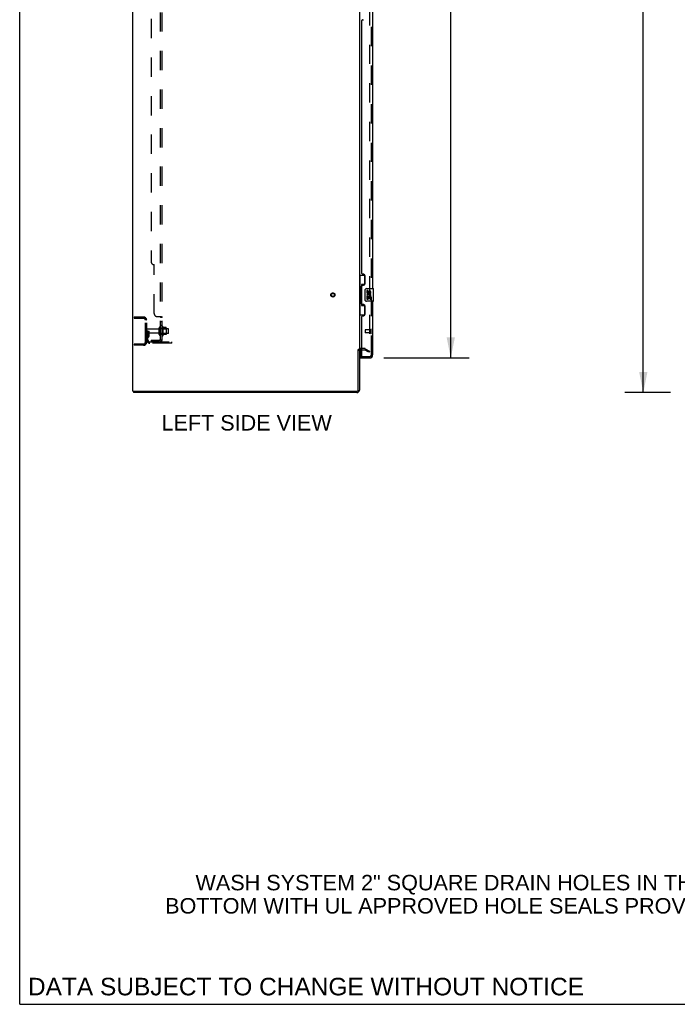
# Model space of a CAD drawing. Header units: inches. Extents: x 0 to 278, y 0 to 180.
# Tile 1 of 78: x 0 to 52, y 0 to 78. Entities that reach past the tile are written whole.
import ezdxf

# ---------------------------------------------------------------- set-up
doc = ezdxf.new("R2010")
doc.units = ezdxf.units.IN
doc.header["$LTSCALE"] = 15.310625
doc.header["$MEASUREMENT"] = 0
doc.linetypes.add('HIDDEN', pattern=[0.2, 0.1, -0.1])
doc.layers.get('0').update_dxf_attribs({"linetype": 'CONTINUOUS'})
for name, color, linetype in [('DEFAULT_2', 8, 'HIDDEN'), ('DIMENSIONS', 7, 'CONTINUOUS'), ('LEFTHAND_DOOR_ASSEMBLY', 7, 'CONTINUOUS'), ('RIGHTHAND_DOOR_ASSEMBLY', 7, 'CONTINUOUS'), ('SUBPANEL', 7, 'CONTINUOUS')]:
    doc.layers.add(name, color=color, linetype=linetype)
doc.styles.get("Standard").update_dxf_attribs({"font": 'arial.ttf'})
doc.dimstyles.new('DIMSTYLE_1', dxfattribs={"dimtxt": 1.228125, "dimasz": 1.6375, "dimexe": 0.09, "dimexo": 0.07, "dimgap": 0.0375, "dimtad": 0, "dimtih": 1, "dimtoh": 1, "dimzin": 4, "dimdsep": 46, "dimtxsty": 'Standard', "dimblk": '_FILLED', "dimblk1": '_FILLED', "dimblk2": '_FILLED', "dimcen": 0.09, "dimadec": 3, "dimazin": 1, "dimtfac": 1, "dimtdec": 3, "dimtofl": 0, "dimtmove": 0, "dimatfit": 3, "dimldrblk": '_FILLED', "dimfxl": 0, "dimtolj": 1, "dimtzin": 4, "dimarcsym": 0})

# ---------------------------------------------------------------- blocks, each defined once
blk = doc.blocks.new('_FILLED')
at = {"color": 0, "linetype": 'ByBlock'}
blk.add_solid([(0, 0), (-1, 0.2), (-1, -0.2)], dxfattribs=at)
blk = doc.blocks.new('*D7')
at = {"layer": 'DIMENSIONS', "color": 2, "linetype": 'Continuous'}
for p, q in [((28.943, 131.817), (35.721, 131.817)), ((34.248, 131.817), (34.248, 93.6)), ((34.248, 51.317), (34.248, 89.301)), ((28.943, 51.317), (35.721, 51.317))]:
    blk.add_line(p, q, dxfattribs=at)
at = {"layer": 'DIMENSIONS', "color": 2, "linetype": 'Continuous', "xscale": 1.6375, "yscale": 1.6375, "zscale": 1.6375}
for p, rotation in [((34.248, 131.817), 90), ((34.248, 51.317), 270)]:
    blk.add_blockref('_FILLED', p, dxfattribs=dict(at, rotation=rotation))
at = {"layer": 'DIMENSIONS', "color": 2, "linetype": 'Continuous', "insert": (34.248, 92.986), "char_height": 1.2281, "width": 6.28216, "attachment_point": 2, "line_spacing_factor": 0.9}
blk.add_mtext('80.50\\PDOORS', dxfattribs=at)
blk = doc.blocks.new('*D15')
at = {"layer": 'DIMENSIONS', "color": 2, "linetype": 'Continuous'}
for p, q in [((51.696, 134.567), (48.072, 134.567)), ((49.546, 134.567), (49.546, 92.795)), ((49.546, 48.567), (49.546, 90.338)), ((51.696, 48.567), (48.072, 48.567))]:
    blk.add_line(p, q, dxfattribs=at)
at = {"layer": 'DIMENSIONS', "color": 2, "linetype": 'Continuous', "xscale": 1.6375, "yscale": 1.6375, "zscale": 1.6375}
for p, rotation in [((49.546, 134.567), 90), ((49.546, 48.567), 270)]:
    blk.add_blockref('_FILLED', p, dxfattribs=dict(at, rotation=rotation))
at = {"layer": 'DIMENSIONS', "color": 2, "linetype": 'Continuous', "insert": (49.546, 92.181), "char_height": 1.2281, "width": 4.29159, "attachment_point": 2, "line_spacing_factor": 0.9}
blk.add_mtext('86.00', dxfattribs=at)

msp = doc.modelspace()

# ---------------------------------------------------------------- linework, layer by layer
at = {"color": 7, "linetype": 'Continuous'}
for p, q in [((0, 0), (0, 180.125)), ((26.881, 51.983), (26.985, 51.983)), ((9.037, 48.671), (9.037, 48.567)), ((0, 0), (278.375, 0))]:
    msp.add_line(p, q, dxfattribs=at)
at = {"color": 3, "linetype": 'Continuous'}
for p, q in [((8.985, 48.671), (8.985, 134.463)), ((26.985, 131.119), (26.985, 52.015)), ((26.881, 48.761), (26.881, 51.984)), ((26.985, 51.983), (26.985, 48.756)), ((27.189, 51.963), (27.07, 51.963)), ((8.985, 48.671), (26.791, 48.671)), ((26.796, 48.567), (9.037, 48.567))]:
    msp.add_line(p, q, dxfattribs=at)
for centre, radius, start, end in [((27.07, 51.878), 0.085, 90, 180), ((26.791, 48.761), 0.09, 270, 360), ((26.796, 48.756), 0.189, 270, 360)]:
    msp.add_arc(centre, radius, start, end, dxfattribs=at)
at = {"color": 7, "linetype": 'Continuous'}
msp.add_arc((26.796, 48.756), 0.085, 274.4898, 355.5102, dxfattribs=at)
at = {"layer": 'DEFAULT_2', "color": 8, "linetype": 'HIDDEN'}
for p, q in [((27.798, 131.301), (27.798, 51.832)), ((9.089, 54.567), (9.843, 54.567)), ((9.089, 54.567), (9.089, 54.463)), ((9.089, 54.463), (9.843, 54.463)), ((9.559, 54.567), (9.559, 54.463)), ((9.985, 52.563), (9.985, 54.32)), ((10.089, 52.563), (10.089, 54.32)), ((10.193, 53.442), (10.089, 53.442)), ((11.017, 53.607), (10.119, 53.607)), ((11.017, 53.277), (10.119, 53.277)), ((10.179, 53.101), (10.179, 53.442)), ((10.179, 53.267), (10.283, 53.267)), ((10.193, 53.442), (10.283, 53.442)), ((10.193, 52.74), (10.193, 53.442)), ((10.283, 53.101), (10.283, 53.442)), ((11.079, 53.184), (11.079, 53.699)), ((11.189, 53.184), (11.189, 53.699)), ((11.784, 53.629), (11.189, 53.629)), ((11.784, 53.254), (11.189, 53.254)), ((11.314, 53.776), (11.314, 53.107)), ((11.334, 53.625), (11.314, 53.645)), ((11.334, 53.258), (11.314, 53.238)), ((11.334, 53.625), (11.63, 53.625)), ((11.334, 53.625), (11.334, 53.258)), ((11.334, 53.258), (11.63, 53.258)), ((11.384, 53.797), (11.384, 53.086)), ((11.639, 53.719), (11.412, 53.719)), ((11.639, 53.164), (11.412, 53.164)), ((11.63, 53.625), (11.65, 53.645)), ((11.63, 53.625), (11.63, 53.258)), ((11.63, 53.258), (11.65, 53.238)), ((11.65, 53.697), (11.65, 53.186)), ((11.814, 53.284), (11.814, 53.599)), ((9.843, 52.421), (9.089, 52.421)), ((9.089, 52.421), (9.089, 52.317)), ((9.559, 52.421), (9.559, 52.317)), ((10.177, 53.095), (10.128, 53.027)), ((10.262, 53.034), (10.213, 52.966)), ((10.336, 52.598), (12.089, 52.598)), ((12.089, 52.494), (10.336, 52.494)), ((11.586, 52.494), (11.586, 52.598)), ((11.842, 52.494), (11.842, 52.598)), ((12.089, 52.494), (12.089, 52.598)), ((9.843, 52.317), (9.089, 52.317)), ((27.389, 52.067), (27.07, 52.067)), ((27.189, 51.963), (27.389, 51.963)), ((27.746, 51.762), (27.406, 51.958)), ((27.458, 52.048), (27.798, 51.852)), ((27.798, 51.852), (27.746, 51.762)), ((27.772, 51.814), (27.774, 51.813))]:
    msp.add_line(p, q, dxfattribs=at)
for points in [[(27.78, 51.812), (27.78, 51.812), (27.778, 51.812), (27.776, 51.813), (27.774, 51.813)], [(27.798, 51.832), (27.797, 51.83), (27.797, 51.828), (27.797, 51.825), (27.796, 51.823), (27.795, 51.821), (27.794, 51.82), (27.792, 51.818), (27.791, 51.816), (27.789, 51.815), (27.788, 51.814), (27.786, 51.813), (27.784, 51.813), (27.782, 51.812), (27.78, 51.812)]]:
    msp.add_lwpolyline(points, dxfattribs=at)
for radius in [0.164, 0.124]:
    msp.add_circle((24.881, 56.317), radius, dxfattribs=at)
for centre, radius, start, end in [((9.843, 54.32), 0.246, 0, 90), ((9.843, 54.32), 0.142, 0, 90), ((10.119, 53.577), 0.03, 90, 180), ((10.119, 53.307), 0.03, 180, 270), ((11.017, 53.669), 0.0625, 270, 360), ((11.017, 53.214), 0.0625, 0, 90), ((11.134, 53.699), 0.055, 360, 180), ((11.134, 53.184), 0.055, 180, 0), ((11.352, 53.776), 0.0384, 34.44966, 180), ((10.784, 53.442), 0.698, 23.96793, 30.66313), ((10.784, 53.442), 0.698, 329.33687, 336.03207), ((11.431, 53.729), 0.01, 203.96793, 270), ((11.431, 53.154), 0.01, 90, 156.03207), ((11.639, 53.709), 0.01, 5.19383, 90), ((11.639, 53.174), 0.01, 270, 354.80617), ((11.509, 53.697), 0.141, 0, 5.20805), ((11.509, 53.186), 0.141, 354.79195, 360), ((11.784, 53.599), 0.03, 359.99999, 90), ((11.784, 53.284), 0.03, 270, 0.00001), ((9.843, 52.563), 0.246, 270, 360), ((9.843, 52.563), 0.142, 270, 360), ((10.297, 52.906), 0.208, 144.24611, 180), ((10.336, 52.74), 0.246, 180, 270), ((10.169, 53.101), 0.01, 324.24611, 360), ((10.297, 52.906), 0.104, 144.24611, 180), ((10.336, 52.74), 0.142, 180, 270), ((10.169, 53.101), 0.114, 324.24611, 360), ((11.352, 53.107), 0.0384, 180, 325.55034), ((27.07, 51.878), 0.189, 90, 180), ((27.389, 51.93), 0.137, 60, 90), ((27.389, 51.93), 0.033, 60, 90)]:
    msp.add_arc(centre, radius, start, end, dxfattribs=at)
at = {"layer": 'LEFTHAND_DOOR_ASSEMBLY', "color": 8, "linetype": 'HIDDEN'}
for p, q in [((27.939, 51.563), (27.939, 131.57)), ((27.439, 53.535), (27.439, 53.307)), ((27.896, 53.545), (27.449, 53.545)), ((27.896, 53.297), (27.449, 53.297)), ((27.896, 53.563), (27.896, 53.279)), ((27.209, 51.421), (27.797, 51.421))]:
    msp.add_line(p, q, dxfattribs=at)
at = {"layer": 'LEFTHAND_DOOR_ASSEMBLY', "color": 3, "linetype": 'Continuous'}
for p, q in [((28.043, 79.317), (28.043, 56.817)), ((27.249, 78.169), (27.309, 78.169)), ((27.189, 58.024), (27.189, 78.109)), ((27.309, 57.964), (27.249, 57.964)), ((27.249, 57.084), (27.309, 57.084)), ((27.439, 57.214), (27.439, 57.834)), ((27.189, 55.609), (27.189, 57.024)), ((27.309, 55.549), (27.249, 55.549)), ((28.043, 55.817), (28.043, 51.563)), ((27.439, 54.799), (27.439, 55.419)), ((27.189, 51.441), (27.189, 54.609)), ((27.249, 54.669), (27.309, 54.669)), ((27.064, 51.317), (27.797, 51.317))]:
    msp.add_line(p, q, dxfattribs=at)
at = {"layer": 'LEFTHAND_DOOR_ASSEMBLY', "color": 7, "linetype": 'Continuous'}
for p, q in [((26.985, 57.892), (27.426, 57.892)), ((27.024, 57.892), (27.024, 56.867)), ((27.389, 57.892), (27.389, 57.112)), ((27.389, 57.157), (27.162, 57.157)), ((27.162, 57.157), (27.162, 55.477)), ((27.002, 56.867), (27.125, 56.867)), ((27.002, 56.867), (27.002, 55.767)), ((27.125, 56.897), (27.125, 56.917)), ((27.125, 55.767), (27.125, 56.867)), ((27.448, 55.917), (27.448, 56.717)), ((27.548, 56.817), (28.088, 56.817)), ((27.649, 56.662), (27.586, 56.662)), ((27.586, 56.662), (27.586, 56.526)), ((27.649, 56.526), (27.649, 56.662)), ((27.714, 56.589), (27.714, 56.52)), ((27.774, 56.526), (27.774, 56.568)), ((27.837, 56.568), (27.837, 56.432)), ((27.837, 56.432), (27.9, 56.432)), ((27.9, 56.432), (27.9, 56.568)), ((28.103, 55.832), (28.103, 56.802)), ((27.002, 55.767), (27.125, 55.767)), ((27.024, 55.767), (27.024, 54.742)), ((27.125, 55.716), (27.125, 55.736)), ((27.389, 55.521), (27.389, 54.742)), ((28.088, 55.817), (27.548, 55.817)), ((27.604, 56.201), (27.586, 56.201)), ((27.586, 56.201), (27.586, 55.971)), ((27.586, 55.971), (27.649, 55.971)), ((27.638, 56.201), (27.666, 56.22)), ((27.638, 56.201), (27.9, 56.201)), ((27.649, 56.138), (27.714, 56.138)), ((27.649, 55.971), (27.649, 56.138)), ((27.714, 56.138), (27.714, 56.002)), ((27.714, 56.002), (27.774, 56.002)), ((27.774, 56.138), (27.837, 56.138)), ((27.774, 56.002), (27.774, 56.138)), ((27.829, 56.237), (27.887, 56.212)), ((27.837, 56.138), (27.837, 55.971)), ((27.837, 55.971), (27.9, 55.971)), ((27.9, 55.971), (27.9, 56.201)), ((26.985, 54.742), (27.426, 54.742)), ((27.162, 55.477), (27.389, 55.477)), ((27.064, 51.963), (27.064, 51.441)), ((27.064, 51.421), (27.203, 51.421)), ((27.064, 51.421), (27.064, 51.317))]:
    msp.add_line(p, q, dxfattribs=at)
for points in [[(27.162, 57.133), (27.162, 57.129), (27.163, 57.126), (27.164, 57.122), (27.165, 57.117), (27.167, 57.113), (27.169, 57.108), (27.171, 57.102), (27.174, 57.096), (27.177, 57.09), (27.181, 57.083), (27.186, 57.075), (27.19, 57.067), (27.196, 57.059), (27.198, 57.056)], [(27.448, 56.717), (27.448, 56.723), (27.449, 56.729), (27.45, 56.735), (27.451, 56.741), (27.453, 56.747), (27.455, 56.753)], [(27.198, 55.578), (27.196, 55.574), (27.19, 55.566), (27.186, 55.558), (27.181, 55.55), (27.177, 55.543), (27.174, 55.537), (27.171, 55.531), (27.169, 55.526), (27.167, 55.52), (27.165, 55.516), (27.164, 55.511), (27.163, 55.507), (27.162, 55.504), (27.162, 55.5)], [(27.455, 55.88), (27.453, 55.886), (27.451, 55.892), (27.45, 55.898), (27.449, 55.904), (27.448, 55.91), (27.448, 55.917)]]:
    msp.add_lwpolyline(points, dxfattribs=at)
at = {"layer": 'LEFTHAND_DOOR_ASSEMBLY', "color": 3, "linetype": 'Continuous'}
for centre, radius, start, end in [((27.249, 78.109), 0.06, 90, 180), ((27.249, 58.024), 0.06, 180, 270), ((27.309, 57.834), 0.13, 0, 90), ((27.249, 57.024), 0.06, 90, 180), ((27.309, 57.214), 0.13, 270, 360), ((27.249, 55.609), 0.06, 180, 270), ((27.309, 55.419), 0.13, 0, 90), ((27.309, 54.799), 0.13, 270, 360), ((27.249, 54.609), 0.06, 90, 180), ((27.209, 51.441), 0.02, 180, 270), ((27.797, 51.563), 0.246, 270, 360)]:
    msp.add_arc(centre, radius, start, end, dxfattribs=at)
at = {"layer": 'LEFTHAND_DOOR_ASSEMBLY', "color": 7, "linetype": 'Continuous'}
for centre, radius, start, end in [((27.548, 56.717), 0.1, 90, 158.79459), ((27.74, 56.274), 0.154, 161.41988, 206.19629), ((27.68, 56.526), 0.0943, 180, 360), ((27.743, 56.275), 0.157, 336.59665, 161.87913), ((27.68, 56.526), 0.0314, 180, 261.22946), ((27.743, 56.275), 0.0943, 336.59665, 215.11217), ((27.679, 56.531), 0.0362, 263.42855, 341.76278), ((27.806, 56.568), 0.0943, 68.69989, 167.43379), ((27.806, 56.568), 0.0314, 0, 180.04847), ((27.806, 56.568), 0.0943, 0, 68.67039), ((28.088, 56.802), 0.015, 0, 90), ((27.548, 55.917), 0.1, 201.20502, 270), ((27.743, 56.275), 0.157, 205.73705, 207.8532), ((28.088, 55.832), 0.015, 270, 360), ((27.084, 51.441), 0.02, 180, 257.14286), ((27.879, 51.707), 0.26, 267.40634, 270)]:
    msp.add_arc(centre, radius, start, end, dxfattribs=at)
at = {"layer": 'LEFTHAND_DOOR_ASSEMBLY', "color": 8, "linetype": 'HIDDEN'}
for centre, radius, start, end in [((27.449, 53.535), 0.01, 90, 180), ((27.449, 53.307), 0.01, 180, 270), ((27.918, 53.563), 0.0215, 0, 180), ((27.918, 53.279), 0.0215, 180, 360), ((27.797, 51.563), 0.142, 270, 360)]:
    msp.add_arc(centre, radius, start, end, dxfattribs=at)
at = {"layer": 'LEFTHAND_DOOR_ASSEMBLY', "color": 7, "linetype": 'Continuous'}
for centre, start_param, end_param in [((27.229, 56.907), 0.699287, 1.51401), ((27.229, 56.907), -4.655602, -3.84088), ((27.229, 55.726), 0.699287, 1.51401), ((27.229, 55.726), -4.655602, -3.84088)]:
    msp.add_ellipse(centre, major_axis=(0, 0.18), ratio=0.579493, start_param=start_param, end_param=end_param, dxfattribs=at)
at = {"layer": 'RIGHTHAND_DOOR_ASSEMBLY', "color": 8, "linetype": 'HIDDEN'}
msp.add_line((27.939, 51.563), (27.939, 131.57), dxfattribs=at)
msp.add_arc((27.797, 51.563), 0.142, 270, 360, dxfattribs=at)
at = {"layer": 'SUBPANEL', "color": 8, "linetype": 'HIDDEN'}
for p, q in [((11.189, 52.723), (11.189, 130.41)), ((11.314, 52.723), (11.314, 130.41)), ((10.439, 124.16), (10.439, 58.973)), ((10.689, 54.848), (10.689, 58.723)), ((10.939, 54.598), (11.26, 54.598)), ((11.189, 54.562), (11.314, 54.562)), ((11.189, 54.201), (11.314, 54.201)), ((11.189, 53.92), (11.314, 53.92)), ((11.189, 53.692), (11.314, 53.692)), ((11.189, 53.192), (11.314, 53.192)), ((10.439, 52.723), (11.077, 52.723)), ((10.439, 52.723), (10.439, 52.598)), ((11.077, 52.598), (10.439, 52.598)), ((10.689, 52.723), (10.689, 52.598)), ((11.26, 52.684), (11.164, 52.764)), ((11.189, 52.723), (11.314, 52.723))]:
    msp.add_line(p, q, dxfattribs=at)
for points in [[(11.164, 54.598), (11.163, 54.596), (11.163, 54.594), (11.163, 54.592), (11.163, 54.59), (11.164, 54.589), (11.165, 54.587), (11.166, 54.585), (11.168, 54.584), (11.169, 54.582), (11.171, 54.581), (11.173, 54.579), (11.175, 54.578), (11.179, 54.575)], [(11.164, 54.598), (11.163, 54.596), (11.163, 54.594), (11.163, 54.592), (11.163, 54.59), (11.164, 54.589)], [(11.166, 54.585), (11.168, 54.584), (11.169, 54.582), (11.171, 54.581), (11.173, 54.579)], [(11.179, 54.575), (11.181, 54.574), (11.183, 54.572), (11.185, 54.57), (11.186, 54.569), (11.188, 54.567), (11.188, 54.566), (11.189, 54.564), (11.189, 54.562)], [(11.181, 54.574), (11.183, 54.572), (11.185, 54.57), (11.186, 54.569), (11.188, 54.567), (11.188, 54.566), (11.189, 54.564), (11.189, 54.562)], [(11.26, 54.598), (11.262, 54.596), (11.265, 54.594), (11.268, 54.593), (11.272, 54.591), (11.275, 54.589), (11.279, 54.587), (11.287, 54.584)], [(11.262, 54.596), (11.265, 54.594), (11.268, 54.593)], [(11.287, 54.584), (11.291, 54.582), (11.295, 54.581)], [(11.295, 54.581), (11.298, 54.579), (11.301, 54.577), (11.305, 54.576), (11.307, 54.574), (11.31, 54.572), (11.311, 54.57), (11.313, 54.568), (11.314, 54.566), (11.314, 54.564), (11.314, 54.562)], [(11.301, 54.577), (11.305, 54.576), (11.307, 54.574), (11.31, 54.572), (11.311, 54.57), (11.313, 54.568), (11.314, 54.566), (11.314, 54.564), (11.314, 54.562)], [(11.164, 52.764), (11.163, 52.763), (11.163, 52.762), (11.163, 52.761), (11.163, 52.76), (11.164, 52.759), (11.165, 52.757), (11.166, 52.756), (11.168, 52.754), (11.169, 52.752), (11.171, 52.75), (11.175, 52.746)], [(11.175, 52.746), (11.177, 52.744), (11.179, 52.742), (11.181, 52.739), (11.183, 52.737), (11.185, 52.734), (11.186, 52.731), (11.188, 52.729), (11.188, 52.727), (11.189, 52.725), (11.189, 52.723)], [(11.249, 52.723), (11.249, 52.723), (11.249, 52.723), (11.248, 52.723), (11.248, 52.723), (11.248, 52.723), (11.247, 52.723), (11.247, 52.723), (11.246, 52.723), (11.245, 52.723), (11.245, 52.723), (11.244, 52.723), (11.243, 52.724), (11.242, 52.724), (11.242, 52.724), (11.241, 52.724), (11.24, 52.724), (11.239, 52.724), (11.238, 52.725), (11.238, 52.725), (11.237, 52.725), (11.236, 52.725), (11.235, 52.725), (11.234, 52.726), (11.234, 52.726), (11.233, 52.726), (11.232, 52.726), (11.231, 52.726), (11.23, 52.727), (11.229, 52.727), (11.228, 52.727), (11.228, 52.727), (11.227, 52.728), (11.226, 52.728), (11.225, 52.728), (11.224, 52.728), (11.223, 52.729), (11.222, 52.729), (11.221, 52.729), (11.221, 52.73), (11.22, 52.73), (11.219, 52.73), (11.218, 52.731), (11.217, 52.731), (11.216, 52.731), (11.215, 52.732), (11.214, 52.732), (11.213, 52.732), (11.212, 52.733), (11.211, 52.733), (11.21, 52.734), (11.209, 52.734), (11.208, 52.734), (11.207, 52.735), (11.206, 52.735), (11.205, 52.736), (11.204, 52.736), (11.203, 52.737), (11.202, 52.737), (11.201, 52.737), (11.2, 52.738), (11.199, 52.738), (11.198, 52.739), (11.197, 52.739), (11.196, 52.74), (11.195, 52.74), (11.195, 52.74), (11.194, 52.741), (11.193, 52.741), (11.192, 52.742), (11.192, 52.742), (11.191, 52.742), (11.19, 52.743), (11.189, 52.743), (11.189, 52.744), (11.188, 52.744), (11.187, 52.744), (11.187, 52.745), (11.186, 52.745), (11.186, 52.745), (11.185, 52.746), (11.185, 52.746), (11.185, 52.746)], [(11.185, 52.746), (11.185, 52.746), (11.185, 52.746), (11.185, 52.746), (11.185, 52.746), (11.186, 52.745), (11.186, 52.745), (11.186, 52.745), (11.187, 52.744), (11.187, 52.744), (11.188, 52.744), (11.188, 52.743), (11.189, 52.743)], [(11.246, 52.723), (11.246, 52.723), (11.247, 52.723), (11.247, 52.723), (11.248, 52.723), (11.248, 52.723), (11.249, 52.723), (11.249, 52.723), (11.249, 52.723)], [(11.26, 52.684), (11.262, 52.687), (11.265, 52.689), (11.268, 52.691), (11.272, 52.693), (11.275, 52.695), (11.279, 52.697), (11.283, 52.699)], [(11.283, 52.699), (11.291, 52.702), (11.295, 52.704), (11.298, 52.706), (11.301, 52.707), (11.305, 52.709), (11.307, 52.711), (11.31, 52.713), (11.311, 52.715), (11.313, 52.717), (11.314, 52.719), (11.314, 52.721), (11.314, 52.723)]]:
    msp.add_lwpolyline(points, dxfattribs=at)
for centre, radius, start, end in [((10.689, 58.973), 0.25, 180, 270), ((10.939, 54.848), 0.25, 180, 270), ((11.077, 52.835), 0.237, 270, 360), ((11.077, 52.835), 0.112, 270, 360)]:
    msp.add_arc(centre, radius, start, end, dxfattribs=at)

# ---------------------------------------------------------------- texts
at = {"layer": 'DIMENSIONS', "color": 2, "linetype": 'Continuous', "attachment_point": 2, "line_spacing_factor": 0.9}
for s, insert, char_height, width in [('LEFT SIDE VIEW', (18.03, 46.78), 1.22812, 13.50481), ('WASH SYSTEM 2" SQUARE DRAIN HOLES IN THE\\PBOTTOM WITH UL APPROVED HOLE SEALS PROVIDED', (34.29, 10.277), 1.22812, 45.38127), ('DATA SUBJECT TO CHANGE WITHOUT NOTICE', (22.745, 2.103), 1.39187, 44.09501)]:
    msp.add_mtext(s, dxfattribs=dict(at, insert=insert, char_height=char_height, width=width))

# ---------------------------------------------------------------- dimensions: what is measured, and where the dimension line sits
at = {"layer": 'DIMENSIONS', "color": 2, "linetype": 'Continuous'}
dim = msp.add_linear_dim(base=(49.546, 134.567), p1=(51.766, 48.567), p2=(51.766, 134.567), angle=90, dimstyle='DIMSTYLE_1', dxfattribs=at)
dim.commit()
dim.dimension.update_dxf_attribs({"geometry": '*D15', "text_midpoint": (49.538, 91.56), "dimtype": 160})
dim = msp.add_linear_dim(base=(34.248, 51.317), p1=(28.873, 131.817), p2=(28.873, 51.317), angle=270, text='<>\\PDOORS', dimstyle='DIMSTYLE_1', dxfattribs=at)
dim.commit()
dim.dimension.update_dxf_attribs({"geometry": '*D7', "text_midpoint": (34.248, 91.45), "dimtype": 160})

doc.saveas('drawing.dxf')
